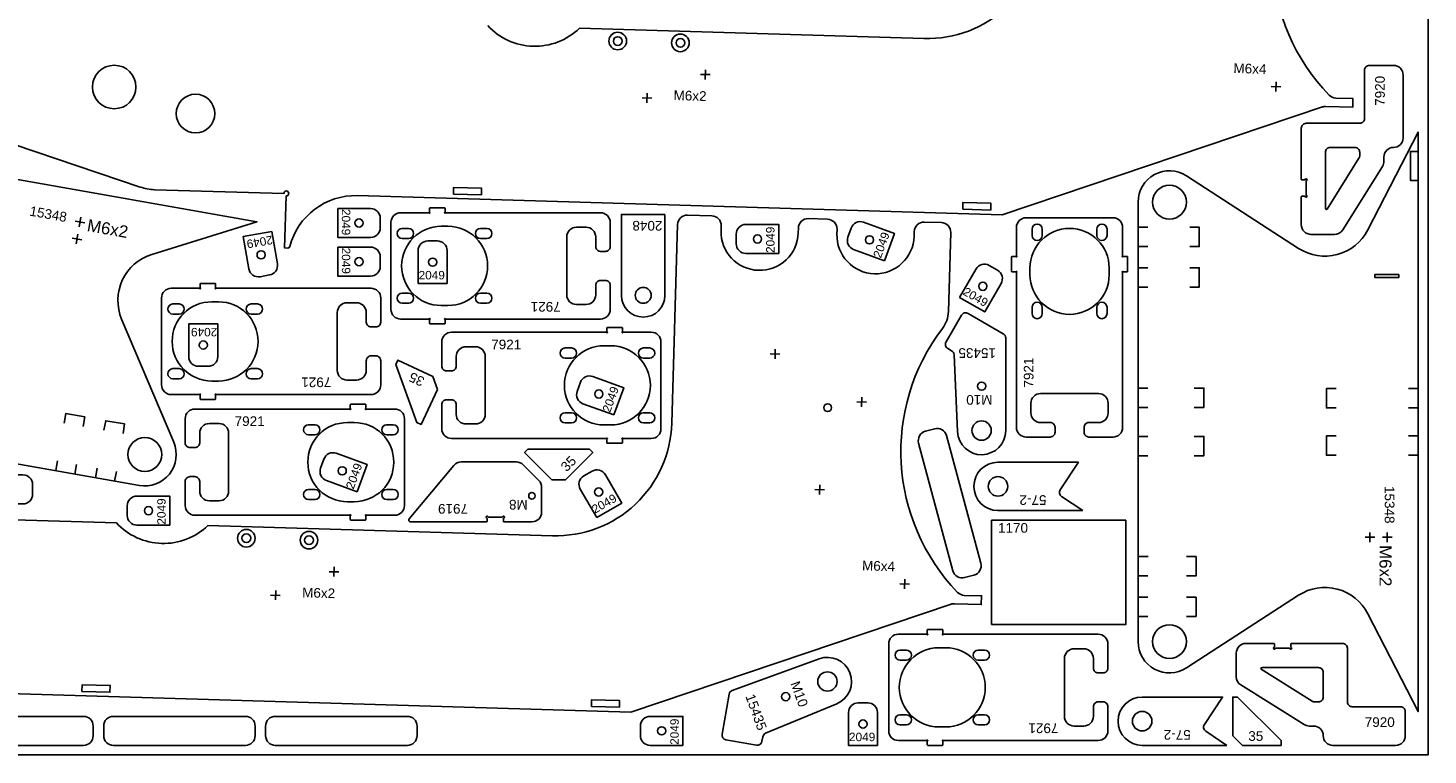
# Model space of a CAD drawing. Header units: millimetres. Extents: x 0 to 3000, y 0 to 1500.
# Tile 3 of 4: x 1550 to 3000, y 0 to 753. Entities that reach past the tile are written whole.
import ezdxf

# ---------------------------------------------------------------- set-up
doc = ezdxf.new("R2010")
doc.units = ezdxf.units.MM
doc.header["$MEASUREMENT"] = 0
for name, color, linetype, true_color in [('CUT_OUTER', 7, 'Continuous', 0xffffff), ('Gravír', 1, 'Continuous', 0xff0000), ('Sheet', 18, 'Continuous', 0x000000)]:
    doc.layers.add(name, color=color, linetype=linetype, true_color=true_color)
doc.styles.add('Arial', font='txt', dxfattribs={"height": 0.2})

msp = doc.modelspace()

# ---------------------------------------------------------------- linework, layer by layer
at = {"color": 7, "true_color": 0xffffff}
for points in [[(1275.7, 720.2), (1666.5, 588, 0.074313), (1681.1, 585.3), (1815.2, 581.4, -1), (1820.2, 581.5, -0.429408), (1817.6, 578.9), (1816, 525), (1819.4, 524.9, 0.351484), (1821.4, 526.4, -0.351484), (1891.4, 579.1), (2559.1, 559.3), (2890.8, 671, -0.088784), (2894.2, 671.5), (2922, 670.7), (2922.3, 679.6), (2904.4, 680.2, -0.195996), (2897.5, 683.2, -0.370573), (2881.8, 956.5, 0.156999)], [(2601.5, 858.2, -0.414214), (2478, 741.8), (2121.2, 752.4, -0.421053), (2026.3, 755.2)], [(1506.7, 64.3), (2174.5, 44.5), (2506.1, 156.1, -0.088784), (2509.6, 156.6), (2537.4, 155.8), (2537.7, 164.8), (2519.8, 165.3, -0.195996), (2512.9, 168.4, -0.370573), (2497.2, 441.6, 0.156999), (2503.4, 459), (2505.8, 540.9, 0.414214), (2496.1, 551.2), (2478.3, 551.7, 0.414214), (2468, 542), (2467.8, 537, -1), (2387.9, 539.4), (2388, 544.4, 0.414214), (2378.3, 554.7), (2358.3, 555.3, 0.414214), (2348, 545.6), (2347.9, 540.6, -1), (2267.9, 543), (2268.1, 548, 0.414214), (2258.4, 558.2), (2233.2, 559, 0.414214), (2222.9, 549.3), (2216.8, 343.4, -0.414214), (2093.3, 227), (1736.6, 237.6, -0.421053), (1641.7, 240.4), (1441.3, 246.3, -0.094015)]]:
    msp.add_lwpolyline(points, format="xyb", dxfattribs=at)
for points in [[(2903.2, 539, 0.258618), (2911.7, 543.7), (2952.8, 609.4, 0.140541), (2954.3, 614.7), (2954.3, 619, -0.414214), (2964.3, 629, 0.414214), (2974.3, 639), (2974.3, 704, 0.414214), (2964.3, 714), (2939.3, 714, 0.414214), (2934.3, 709), (2934.3, 659, -0.414214), (2929.3, 654), (2873.8, 654, 0.414214), (2868.8, 649), (2868.8, 596, 0.414214), (2869.3, 595.5), (2872.4, 595.5, 0.317837), (2872.8, 595.9, -1.585786), (2874.1, 594.6, 0.317837), (2873.8, 594.1), (2873.8, 580, 0.317837), (2874.1, 579.5, -1.585786), (2872.8, 578.2, 0.317837), (2872.4, 578.5), (2869.3, 578.5, 0.414214), (2868.8, 578), (2868.8, 549, 0.414214), (2878.8, 539)], [(1525.8, 598.2), (1196.4, 656.3), (1287.2, 587.3, -0.443873), (1293.5, 513.4), (1199.3, 412.2, 0.594692), (1217.4, 358.1), (1665.5, 279.1, 0.594692), (1701.1, 323.8), (1647.2, 451.1, -0.443873), (1678.4, 518.3), (1787.3, 552.1)], [(2989.8, 310.4), (2989.8, 644.9), (2937.7, 543.6, -0.443873), (2866, 524.5), (2750, 599.7, 0.594692), (2699.8, 572.4), (2699.8, 117.4, 0.594692), (2750, 90.2), (2866, 165.4, -0.443873), (2937.7, 146.3), (2989.8, 44.9)], [(2894.8, 564.3, -0.270547), (2893.8, 566), (2893.8, 624, -0.414214), (2898.8, 629), (2924.3, 629, -0.414214), (2929.3, 624), (2929.3, 620.5, -0.140541), (2928.5, 617.8), (2895.5, 565, -0.125244)], [(1871, 565.8), (1871, 535.8), (1905, 535.8, 0.414214), (1915, 545.8), (1915, 555.8, 0.414214), (1905, 565.8)], [(2153.1, 551.4, 0.414214), (2143.1, 561.4), (1982.9, 561.4, 0.267949), (1982.5, 561.2, -1.303225), (1981.8, 561.8, 0.267949), (1982.1, 562.3), (1982.1, 565.9, 0.414214), (1981.6, 566.4), (1966.6, 566.4, 0.414214), (1966.1, 565.9), (1966.1, 562.3, 0.267949), (1966.3, 561.8, -1.303225), (1965.6, 561.2, 0.267949), (1965.2, 561.4), (1936.1, 561.4, 0.414214), (1926.1, 551.4), (1926.1, 461.4, 0.414214), (1936.1, 451.4), (1965.2, 451.4, 0.267949), (1965.6, 451.7, -1.303225), (1966.3, 451, 0.267949), (1966.1, 450.5), (1966.1, 446.9, 0.414214), (1966.6, 446.4), (1981.6, 446.4, 0.414214), (1982.1, 446.9), (1982.1, 450.5, 0.267949), (1981.8, 451, -1.732051), (1982.6, 451.4), (2143.1, 451.4, 0.414214), (2153.1, 461.4), (2153.1, 486.4, 0.414214), (2148.1, 491.4), (2143.1, 491.4, 0.414214), (2138.1, 486.4), (2138.1, 476.4, -0.414214), (2128.1, 466.4), (2118.1, 466.4, -0.414214), (2108.1, 476.4), (2108.1, 536.4, -0.414214), (2118.1, 546.4), (2128.1, 546.4, -0.414214), (2138.1, 536.4), (2138.1, 526.4, 0.414214), (2143.1, 521.4), (2148.1, 521.4, 0.414214), (2153.1, 526.4)], [(2209.8, 559.7), (2164.8, 559.7), (2164.8, 475.9, 1), (2209.8, 475.9)], [(2437.2, 511.8), (2447.4, 540), (2415.5, 551.6, 0.414214), (2402.7, 545.6), (2399.3, 536.2, 0.414214), (2405.2, 523.4)], [(2673.8, 329.2, 0.414214), (2683.8, 339.2), (2683.8, 499.3, 0.267949), (2683.6, 499.8, -1.303225), (2684.3, 500.5, 0.267949), (2684.7, 500.2), (2688.3, 500.2, 0.414214), (2688.8, 500.7), (2688.8, 515.7, 0.414214), (2688.3, 516.2), (2684.7, 516.2, 0.267949), (2684.3, 516, -1.303225), (2683.6, 516.6, 0.267949), (2683.8, 517.1), (2683.8, 546.2, 0.414214), (2673.8, 556.2), (2583.8, 556.2, 0.414214), (2573.8, 546.2), (2573.8, 517.1, 0.267949), (2574.1, 516.6, -1.303225), (2573.4, 516, 0.267949), (2573, 516.2), (2569.3, 516.2, 0.414214), (2568.8, 515.7), (2568.8, 500.7, 0.414214), (2569.3, 500.2), (2573, 500.2, 0.267949), (2573.4, 500.5, -1.732051), (2573.8, 499.7), (2573.8, 339.2, 0.414214), (2583.8, 329.2), (2608.8, 329.2, 0.414214), (2613.8, 334.2), (2613.8, 339.2, 0.414214), (2608.8, 344.2), (2598.8, 344.2, -0.414214), (2588.8, 354.2), (2588.8, 364.2, -0.414214), (2598.8, 374.2), (2658.8, 374.2, -0.414214), (2668.8, 364.2), (2668.8, 354.2, -0.414214), (2658.8, 344.2), (2648.8, 344.2, 0.414214), (2643.8, 339.2), (2643.8, 334.2, 0.414214), (2648.8, 329.2)], [(1802.6, 542), (1773, 536.8), (1778.9, 503.3, 0.414214), (1790.5, 495.2), (1800.4, 497, 0.414214), (1808.5, 508.5)], [(1944.3, 545.2, -1), (1944.3, 534.7), (1937.8, 534.7, -1), (1937.8, 545.2)], [(1985.1, 547.4, -1), (1985.1, 465.4), (1978.1, 465.4, -1), (1978.1, 547.4)], [(2025.3, 545.2, -1), (2025.3, 534.7), (2018.8, 534.7, -1), (2018.8, 545.2)], [(2327.6, 519.3), (2327.6, 549.3), (2293.6, 549.3, 0.414214), (2283.6, 539.3), (2283.6, 529.3, 0.414214), (2293.6, 519.3)], [(2669.8, 497.2, -1), (2587.8, 497.2), (2587.8, 504.2, -1), (2669.8, 504.2)], [(2600.6, 538, -1), (2590.1, 538), (2590.1, 544.5, -1), (2600.6, 544.5)], [(2667.6, 538, -1), (2657.1, 538), (2657.1, 544.5, -1), (2667.6, 544.5)], [(1871, 525.8), (1871, 495.8), (1905, 495.8, 0.414214), (1915, 505.8), (1915, 515.8, 0.414214), (1905, 525.8)], [(1954.2, 488.2), (1984.2, 488.2), (1984.2, 522.2, 0.414214), (1974.2, 532.2), (1964.2, 532.2, 0.414214), (1954.2, 522.2)], [(2515, 473.8), (2540.9, 458.8), (2557.9, 488.2, 0.414214), (2554.3, 501.9), (2545.6, 506.9, 0.414214), (2532, 503.2)], [(1915.5, 473.2, 0.414214), (1905.5, 483.2), (1745.4, 483.2, 0.267949), (1745, 483, -1.303225), (1744.3, 483.6, 0.267949), (1744.5, 484.1), (1744.5, 487.7, 0.414214), (1744, 488.2), (1729, 488.2, 0.414214), (1728.5, 487.7), (1728.5, 484.1, 0.267949), (1728.8, 483.6, -1.303225), (1728.1, 483, 0.267949), (1727.7, 483.2), (1698.5, 483.2, 0.414214), (1688.5, 473.2), (1688.5, 383.2, 0.414214), (1698.5, 373.2), (1727.7, 373.2, 0.267949), (1728.1, 373.5, -1.303225), (1728.8, 372.8, 0.267949), (1728.5, 372.3), (1728.5, 368.7, 0.414214), (1729, 368.2), (1744, 368.2, 0.414214), (1744.5, 368.7), (1744.5, 372.3, 0.267949), (1744.3, 372.8, -1.732051), (1745, 373.2), (1905.5, 373.2, 0.414214), (1915.5, 383.2), (1915.5, 408.2, 0.414214), (1910.5, 413.2), (1905.5, 413.2, 0.414214), (1900.5, 408.2), (1900.5, 398.2, -0.414214), (1890.5, 388.2), (1880.5, 388.2, -0.414214), (1870.5, 398.2), (1870.5, 458.2, -0.414214), (1880.5, 468.2), (1890.5, 468.2, -0.414214), (1900.5, 458.2), (1900.5, 448.2, 0.414214), (1905.5, 443.2), (1910.5, 443.2, 0.414214), (1915.5, 448.2)], [(1706.8, 467, -1), (1706.8, 456.5), (1700.3, 456.5, -1), (1700.3, 467)], [(1747.5, 469.2, -1), (1747.5, 387.2), (1740.5, 387.2, -1), (1740.5, 469.2)], [(1787.8, 467, -1), (1787.8, 456.5), (1781.3, 456.5, -1), (1781.3, 467)], [(1944.3, 478.2, -1), (1944.3, 467.7), (1937.8, 467.7, -1), (1937.8, 478.2)], [(2025.3, 478.2, -1), (2025.3, 467.7), (2018.8, 467.7, -1), (2018.8, 478.2)], [(2600.6, 457, -1), (2590.1, 457), (2590.1, 463.5, -1), (2600.6, 463.5)], [(2667.6, 457, -1), (2657.1, 457), (2657.1, 463.5, -1), (2667.6, 463.5)], [(2562.7, 431.8, 0.267949), (2560.2, 436.1), (2523.8, 457.1, 0.414214), (2516.9, 455.3), (2500.9, 427.6, 0.414214), (2502.8, 420.7), (2506.7, 418.5, -0.256076), (2509.2, 414.4), (2512.7, 334.8, 0.978023), (2562.7, 335.9)], [(1746.7, 446.4), (1716.7, 446.4), (1716.7, 412.4, 0.414214), (1726.7, 402.4), (1736.7, 402.4, 0.414214), (1746.7, 412.4)], [(1978.7, 337.7, 0.414214), (1988.7, 327.7), (2148.8, 327.7, 0.267949), (2149.3, 327.9, -1.303225), (2150, 327.2, 0.267949), (2149.7, 326.8), (2149.7, 323.2, 0.414214), (2150.2, 322.7), (2165.2, 322.7, 0.414214), (2165.7, 323.2), (2165.7, 326.8, 0.267949), (2165.5, 327.2, -1.303225), (2166.1, 327.9, 0.267949), (2166.6, 327.7), (2195.7, 327.7, 0.414214), (2205.7, 337.7), (2205.7, 427.7, 0.414214), (2195.7, 437.7), (2166.6, 437.7, 0.267949), (2166.1, 437.4, -1.303225), (2165.5, 438.1, 0.267949), (2165.7, 438.5), (2165.7, 442.2, 0.414214), (2165.2, 442.7), (2150.2, 442.7, 0.414214), (2149.7, 442.2), (2149.7, 438.5, 0.267949), (2150, 438.1, -1.732051), (2149.2, 437.7), (1988.7, 437.7, 0.414214), (1978.7, 427.7), (1978.7, 402.7, 0.414214), (1983.7, 397.7), (1988.7, 397.7, 0.414214), (1993.7, 402.7), (1993.7, 412.7, -0.414214), (2003.7, 422.7), (2013.7, 422.7, -0.414214), (2023.7, 412.7), (2023.7, 352.7, -0.414214), (2013.7, 342.7), (2003.7, 342.7, -0.414214), (1993.7, 352.7), (1993.7, 362.7, 0.414214), (1988.7, 367.7), (1983.7, 367.7, 0.414214), (1978.7, 362.7)], [(2106.5, 410.9, -1), (2106.5, 421.4), (2113, 421.4, -1), (2113, 410.9)], [(2146.7, 341.7, -1), (2146.7, 423.7), (2153.7, 423.7, -1), (2153.7, 341.7)], [(2187.5, 410.9, -1), (2187.5, 421.4), (2194, 421.4, -1), (2194, 410.9)], [(1706.8, 400, -1), (1706.8, 389.5), (1700.3, 389.5, -1), (1700.3, 400)], [(1787.8, 400, -1), (1787.8, 389.5), (1781.3, 389.5, -1), (1781.3, 400)], [(2156.8, 352.1), (2167.1, 380.2), (2135.1, 391.9, 0.414214), (2122.3, 385.9), (2118.9, 376.5, 0.414214), (2124.9, 363.7)], [(1713, 258.2, 0.414214), (1723, 248.2), (1883.2, 248.2, 0.267949), (1883.6, 248.5, -1.303225), (1884.3, 247.8, 0.267949), (1884, 247.3), (1884, 243.7, 0.414214), (1884.5, 243.2), (1899.5, 243.2, 0.414214), (1900, 243.7), (1900, 247.3, 0.267949), (1899.8, 247.8, -1.303225), (1900.5, 248.5, 0.267949), (1900.9, 248.2), (1930, 248.2, 0.414214), (1940, 258.2), (1940, 348.2, 0.414214), (1930, 358.2), (1900.9, 358.2, 0.267949), (1900.5, 358, -1.303225), (1899.8, 358.6, 0.267949), (1900, 359.1), (1900, 362.7, 0.414214), (1899.5, 363.2), (1884.5, 363.2, 0.414214), (1884, 362.7), (1884, 359.1, 0.267949), (1884.3, 358.6, -1.732051), (1883.5, 358.2), (1723, 358.2, 0.414214), (1713, 348.2), (1713, 323.2, 0.414214), (1718, 318.2), (1723, 318.2, 0.414214), (1728, 323.2), (1728, 333.2, -0.414214), (1738, 343.2), (1748, 343.2, -0.414214), (1758, 333.2), (1758, 273.2, -0.414214), (1748, 263.2), (1738, 263.2, -0.414214), (1728, 273.2), (1728, 283.2, 0.414214), (1723, 288.2), (1718, 288.2, 0.414214), (1713, 283.2)], [(2106.5, 343.9, -1), (2106.5, 354.4), (2113, 354.4, -1), (2113, 343.9)], [(2187.5, 343.9, -1), (2187.5, 354.4), (2194, 354.4, -1), (2194, 343.9)], [(1840.8, 331.5, -1), (1840.8, 342), (1847.3, 342, -1), (1847.3, 331.5)], [(1881, 262.2, -1), (1881, 344.2), (1888, 344.2, -1), (1888, 262.2)], [(1921.8, 331.5, -1), (1921.8, 342), (1928.3, 342, -1), (1928.3, 331.5)], [(1891.1, 272.6), (1901.4, 300.8), (1869.4, 312.4, 0.414214), (1856.6, 306.4), (1853.2, 297, 0.414214), (1859.2, 284.2)], [(2082.1, 277.2, 0.198912), (2079.2, 284.3), (2063.1, 300.4, 0.198912), (2056, 303.4), (1998.8, 303.4, 0.221695), (1991.2, 299.8), (1944.9, 244.6, 0.63707), (1946.4, 241.4), (2025.1, 241.4, 0.414214), (2025.6, 241.9), (2025.6, 244.9, 0.317837), (2025.3, 245.4, -1.585786), (2026.6, 246.7, 0.317837), (2027.1, 246.4), (2041.2, 246.4, 0.317837), (2041.7, 246.7, -1.585786), (2043, 245.4, 0.317837), (2042.6, 244.9), (2042.6, 241.9, 0.414214), (2043.1, 241.4), (2072.1, 241.4, 0.414214), (2082.1, 251.4)], [(2139.1, 245.8), (2165.1, 260.8), (2148.1, 290.2, 0.414214), (2134.4, 293.9), (2125.7, 288.9, 0.414214), (2122.1, 275.2)], [(2642.5, 253.1), (2620.4, 267.7, -0.414213), (2619, 274.7), (2637.9, 303.1), (2554.7, 303.1, 1), (2554.7, 253.1)], [(1511, 290), (1511, 260), (1545, 260, 0.414214), (1555, 270), (1555, 280, 0.414214), (1545, 290)], [(1697, 238), (1697, 268), (1663, 268, 0.414214), (1653, 258), (1653, 248, 0.414214), (1663, 238)], [(1840.8, 264.5, -1), (1840.8, 275), (1847.3, 275, -1), (1847.3, 264.5)], [(1921.8, 264.5, -1), (1921.8, 275), (1928.3, 275, -1), (1928.3, 264.5)], [(2668.5, 115, 0.414214), (2658.5, 125), (2498.4, 125, 0.267949), (2497.9, 124.7, -1.303225), (2497.3, 125.4, 0.267949), (2497.5, 125.9), (2497.5, 129.5, 0.414214), (2497, 130), (2482, 130, 0.414214), (2481.5, 129.5), (2481.5, 125.9, 0.267949), (2481.8, 125.4, -1.303225), (2481.1, 124.7, 0.267949), (2480.6, 125), (2451.5, 125, 0.414214), (2441.5, 115), (2441.5, 25, 0.414214), (2451.5, 15), (2480.6, 15, 0.267949), (2481.1, 15.2, -1.303225), (2481.8, 14.6, 0.267949), (2481.5, 14.1), (2481.5, 10.5, 0.414214), (2482, 10), (2497, 10, 0.414214), (2497.5, 10.5), (2497.5, 14.1, 0.267949), (2497.3, 14.6, -1.732051), (2498, 15), (2658.5, 15, 0.414214), (2668.5, 25), (2668.5, 50, 0.414214), (2663.5, 55), (2658.5, 55, 0.414214), (2653.5, 50), (2653.5, 40, -0.414214), (2643.5, 30), (2633.5, 30, -0.414214), (2623.5, 40), (2623.5, 100, -0.414214), (2633.5, 110), (2643.5, 110, -0.414214), (2653.5, 100), (2653.5, 90, 0.414214), (2658.5, 85), (2663.5, 85, 0.414214), (2668.5, 90)], [(2459.8, 108.7, -1), (2459.8, 98.2), (2453.3, 98.2, -1), (2453.3, 108.7)], [(2500.5, 111, -1), (2500.5, 29), (2493.5, 29, -1), (2493.5, 111)], [(2540.8, 108.7, -1), (2540.8, 98.2), (2534.3, 98.2, -1), (2534.3, 108.7)], [(2801.5, 81, 0.258618), (2806.2, 72.6), (2871.8, 31.5, 0.140541), (2877.1, 30), (2881.5, 30, -0.414214), (2891.5, 20, 0.414214), (2901.5, 10), (2966.5, 10, 0.414214), (2976.5, 20), (2976.5, 45, 0.414214), (2971.5, 50), (2921.5, 50, -0.414214), (2916.5, 55), (2916.5, 110.5, 0.414214), (2911.5, 115.5), (2858.5, 115.5, 0.414214), (2858, 115), (2858, 111.9, 0.317837), (2858.3, 111.4, -1.585786), (2857, 110.2, 0.317837), (2856.5, 110.5), (2842.4, 110.5, 0.317837), (2841.9, 110.2, -1.585786), (2840.6, 111.4, 0.317837), (2841, 111.9), (2841, 115, 0.414214), (2840.5, 115.5), (2811.5, 115.5, 0.414214), (2801.5, 105.5)], [(2279.5, 66.8, 0.267949), (2276.3, 63), (2269, 21.6, 0.414214), (2273, 15.8), (2304.5, 10.2, 0.414214), (2310.3, 14.3), (2311.1, 18.7, -0.256076), (2314.1, 22.5), (2387.7, 53, 0.978023), (2369.6, 99.6)], [(2826.7, 89.5, -0.270547), (2828.5, 90.5), (2886.5, 90.5, -0.414214), (2891.5, 85.5), (2891.5, 60, -0.414214), (2886.5, 55), (2882.9, 55, -0.140541), (2880.2, 55.8), (2827.4, 88.8, -0.125244)], [(2791.8, 10), (2769.8, 24.6, -0.414213), (2768.4, 31.6), (2787.2, 60), (2704, 60, 1), (2704, 10)], [(2399.9, 10), (2429.9, 10), (2429.9, 44, 0.414214), (2419.9, 54), (2409.9, 54, 0.414214), (2399.9, 44)], [(2228.4, 10), (2228.4, 40), (2194.4, 40, 0.414214), (2184.4, 30), (2184.4, 20, 0.414214), (2194.4, 10)], [(2459.8, 41.7, -1), (2459.8, 31.2), (2453.3, 31.2, -1), (2453.3, 41.7)], [(2540.8, 41.7, -1), (2540.8, 31.2), (2534.3, 31.2, -1), (2534.3, 41.7)]]:
    msp.add_lwpolyline(points, format="xyb", close=True, dxfattribs=at)
at = {"color": 1, "true_color": 0xff0000}
for points in [[(2989.8, 594.9), (2981.8, 594.9), (2981.8, 624.9), (2989.8, 624.9)], [(1599.1, 552.8), (1608.9, 551)], [(1603.1, 547), (1604.8, 556.8)], [(1600, 529.3), (1601.7, 539.1)], [(2699.8, 546.4), (2709.8, 546.4)], [(2753.2, 546.4), (2763.2, 546.4), (2763.2, 526.4), (2753.2, 526.4)], [(1595.9, 535), (1605.8, 533.3)], [(2699.8, 526.4), (2709.8, 526.4)], [(2699.8, 504.4), (2709.8, 504.4)], [(2753.2, 504.4), (2763.2, 504.4), (2763.2, 484.4), (2753.2, 484.4)], [(2699.8, 484.4), (2709.8, 484.4)], [(2699.8, 379.9), (2709.8, 379.9)], [(2758, 379.9), (2768, 379.9), (2768, 359.9), (2758, 359.9)], [(2904.8, 379.4), (2894.8, 379.4), (2894.8, 359.4), (2904.8, 359.4)], [(2989.8, 379.4), (2979.8, 379.4)], [(1587.6, 343.6), (1589.3, 353.4), (1609, 350), (1607.2, 340.1)], [(1589.3, 353.4), (1609, 350)], [(2699.8, 359.9), (2709.8, 359.9)], [(2989.8, 359.4), (2979.8, 359.4)], [(1628.9, 336.3), (1630.7, 346.1), (1650.3, 342.7), (1648.6, 332.8)], [(2699.8, 329.9), (2709.8, 329.9)], [(2758, 329.9), (2768, 329.9), (2768, 309.9), (2758, 309.9)], [(2904.8, 330.4), (2894.8, 330.4), (2894.8, 310.4), (2904.8, 310.4)], [(2989.8, 330.4), (2979.8, 330.4)], [(1578.9, 294.6), (1580.7, 304.5)], [(2699.8, 309.9), (2709.8, 309.9)], [(2989.8, 310.4), (2979.8, 310.4)], [(1598.6, 290.9), (1600.3, 300.7)], [(1620.2, 287.1), (1622, 296.9)], [(1639.9, 283.6), (1641.7, 293.4)], [(2934.8, 225.4), (2944.8, 225.4)], [(2939.8, 230.4), (2939.8, 220.4)], [(2952.8, 225.4), (2962.8, 225.4)], [(2957.8, 230.4), (2957.8, 220.4)], [(2700.1, 205.4), (2710.1, 205.4)], [(2749.8, 205.4), (2759.8, 205.4), (2759.8, 185.4), (2749.8, 185.4)], [(2759.8, 205.4), (2759.8, 185.4)], [(2699.8, 185.4), (2709.8, 185.4)], [(2699.8, 163.4), (2709.8, 163.4)], [(2749.8, 163.4), (2759.8, 163.4), (2759.8, 143.4), (2749.8, 143.4)], [(2699.8, 143.4), (2709.8, 143.4)]]:
    msp.add_lwpolyline(points, dxfattribs=at)
at = {"color": 7, "true_color": 0xffffff}
for points in [[(1990.8, 580.7), (1991, 587.7), (2019.9, 586.8), (2019.7, 579.8)], [(2518.2, 565.1), (2518.4, 572.1), (2547.4, 571.2), (2547.2, 564.2)], [(1974.2, 378.5), (1969.3, 391.8), (1933.1, 408.7), (1931, 404.2), (1952.7, 344.4), (1957.3, 342.2)], [(2092.7, 284.9), (2106.8, 284.9), (2135.1, 313.2), (2131.6, 316.8), (2067.9, 316.8), (2064.4, 313.2)], [(2548, 135), (2687, 135), (2687, 243.1), (2548, 243.1)], [(1606.1, 65.8), (1606.3, 72.8), (1635.3, 72), (1635.1, 65)], [(2797.8, 20), (2807.8, 10), (2847.8, 10), (2847.8, 15), (2802.8, 60), (2797.8, 60)], [(2133.6, 50.2), (2133.8, 57.2), (2162.8, 56.4), (2162.6, 49.4)]]:
    msp.add_lwpolyline(points, close=True, dxfattribs=at)
at = {"color": 1, "true_color": 0xff0000}
msp.add_lwpolyline([(2969.8, 497.4), (2969.8, 494.4), (2944.8, 494.4), (2944.8, 497.4)], close=True, dxfattribs=at)
at = {"color": 7, "true_color": 0xffffff}
for centre, radius in [((2160.9, 739.2), 4.5), ((2225.8, 737.3), 4.5), ((1639.5, 691.6), 22.5), ((1723.7, 664.1), 20), ((2732.3, 572.4), 17.5), ((1893, 550.8), 4.25), ((2305.6, 534.3), 4.25), ((2421.6, 533.4), 4.25), ((1791.6, 517.8), 4.25), ((1893, 510.8), 4.25), ((1969.2, 510.2), 4.25), ((2187.3, 475.9), 8.25), ((2539, 485.3), 4.25), ((1731.7, 424.4), 4.25), ((2141.3, 373.7), 4.25), ((2537.7, 381.9), 4.25), ((2378.3, 359.6), 4), ((2537.7, 335.9), 10), ((1671.2, 311.1), 17.5), ((1875.6, 294.2), 4.25), ((2141.1, 272.3), 4.25), ((2554.7, 278.1), 10.1), ((2072.1, 268.4), 3.4), ((1675, 253), 4.25), ((1776.3, 224.4), 4.5), ((1841.2, 222.4), 4.5), ((2732.3, 117.4), 17.5), ((2378.1, 76.1), 10), ((2334.9, 60.4), 4.25), ((2704, 35), 10.1), ((2206.4, 25), 4.25), ((2414.9, 32), 4.25)]:
    msp.add_circle(centre, radius, dxfattribs=at)
at = {"layer": 'CUT_OUTER', "color": 7, "true_color": 0xffffff}
for points in [[(2529.8, 186.2, 0.414214), (2536.9, 198.5), (2501.4, 330.7, 0.414214), (2489.2, 337.7), (2479.5, 335.2, 0.414214), (2472.5, 322.9), (2507.9, 190.7, 0.414214), (2520.1, 183.7)], [(1460.8, 20, 0.414214), (1470.8, 10), (1607.7, 10, 0.414214), (1617.7, 20), (1617.7, 30, 0.414214), (1607.7, 40), (1470.8, 40, 0.414214), (1460.8, 30)], [(1628.6, 20, 0.414214), (1638.6, 10), (1775.4, 10, 0.414214), (1785.4, 20), (1785.4, 30, 0.414214), (1775.4, 40), (1638.6, 40, 0.414214), (1628.6, 30)], [(1796.3, 20, 0.414214), (1806.3, 10), (1943.1, 10, 0.414214), (1953.1, 20), (1953.1, 30, 0.414214), (1943.1, 40), (1806.3, 40, 0.414214), (1796.3, 30)]]:
    msp.add_lwpolyline(points, format="xyb", close=True, dxfattribs=at)
at = {"layer": 'Gravír', "color": 1, "true_color": 0xff0000}
for points in [[(2256.6, 704.4), (2246.6, 704.7)], [(2251.4, 699.5), (2251.7, 709.5)], [(2842.5, 687), (2842.8, 697)], [(2191, 675.3), (2191.3, 685.3)], [(2847.6, 691.9), (2837.6, 692.2)], [(2196.1, 680.1), (2186.1, 680.4)], [(2328.9, 415.1), (2318.9, 415.4)], [(2323.8, 410.2), (2324.1, 420.2)], [(2418.5, 365.4), (2408.5, 365.7)], [(2413.3, 360.6), (2413.6, 370.6)], [(2369.9, 269.8), (2370.2, 279.8)], [(2375, 274.7), (2365, 275)], [(1872, 189.5), (1862, 189.8)], [(1866.8, 184.7), (1867.1, 194.7)], [(2463, 177), (2453, 177.3)], [(2457.9, 172.2), (2458.2, 182.2)], [(1811.5, 165.3), (1801.5, 165.6)], [(1806.4, 160.5), (1806.7, 170.4)]]:
    msp.add_lwpolyline(points, dxfattribs=at)
for centre in [(2160.9, 739.2), (2225.8, 737.3), (1776.3, 224.4), (1841.2, 222.4)]:
    msp.add_circle(centre, 9.12, dxfattribs=at)
at = {"layer": 'Sheet', "color": 18, "true_color": 0x000000}
msp.add_lwpolyline([(0, 0), (3000, 0), (3000, 1500), (0, 1500)], close=True, dxfattribs=at)

# ---------------------------------------------------------------- texts
at = {"color": 1, "true_color": 0xff0000, "attachment_point": 7, "style": 'Arial'}
for s, insert, char_height, rotation in [('15348', (1551.2, 558.4), 10, 350), ('M6x2', (1610.6, 542.4), 12.5, 350), ('15348', (2955.1, 278.5), 10, 270), ('M6x2', (2949.6, 217.3), 12.5, 270)]:
    msp.add_mtext(s, dxfattribs=dict(at, insert=insert, char_height=char_height, rotation=rotation))
at = {"layer": 'Gravír', "color": 1, "true_color": 0xff0000, "attachment_point": 7, "style": 'Arial'}
for s, insert, char_height, rotation in [('M6x4', (2798.4, 706), 10, 358.3038), ('7920', (2955.4, 672.1), 10, 90), ('M6x2', (2218.6, 678), 10, 358.3038), ('2049', (1875.1, 565.3), 8.75, 270), ('2048', (2207.2, 553.1), 10, 180), ('2049', (2323.4, 519.8), 8.75, 90), ('2049', (2433.5, 513.7), 8.75, 70), ('2049', (1802.8, 537.9), 8.75, 190), ('2049', (1875.1, 525.3), 8.75, 270), ('2049', (2517.5, 477.1), 8.75, 330), ('7921', (2101.9, 469.2), 10, 180), ('2049', (1746.2, 442.3), 8.75, 180), ('15435', (2552.6, 421.3), 10, 180), ('7921', (2591.6, 380.4), 10, 90), ('35', (1961.9, 390.3), 10, 155), ('7921', (1864.3, 391), 10, 180), ('2049', (2153.1, 353.9), 8.75, 70), ('M10', (2549, 372.8), 10, 180), ('35', (2108, 292.5), 10, 45), ('2049', (1887.4, 274.5), 8.75, 70), ('2049', (1692.9, 238.5), 8.75, 90), ('M8', (2067.7, 264.3), 10, 180), ('2049', (2137.4, 249.6), 8.75, 30), ('57-2', (2604.9, 269.1), 10, 180), ('7919', (2005.9, 260), 10, 180), ('M6x4', (2413.8, 191.1), 10, 358.3038), ('M6x2', (1834, 163.2), 10, 358.3038), ('M10', (2339.5, 74.1), 10, 290), ('15435', (2292.8, 60.9), 10, 290), ('2049', (2224.2, 10.5), 8.75, 90), ('7921', (2617.3, 32.8), 10, 180), ('57-2', (2754.3, 26), 10, 180)]:
    msp.add_mtext(s, dxfattribs=dict(at, insert=insert, char_height=char_height, rotation=rotation))
for s, insert, char_height in [('2049', (1954.7, 492.3), 8.75), ('7921', (2029.9, 419.9), 10), ('7921', (1764.2, 340.5), 10), ('1170', (2554.7, 230), 10), ('7920', (2934.5, 28.9), 10), ('2049', (2400.4, 14.2), 8.75), ('35', (2813.9, 14.5), 10)]:
    msp.add_mtext(s, dxfattribs=dict(at, insert=insert, char_height=char_height))

doc.saveas('drawing.dxf')
